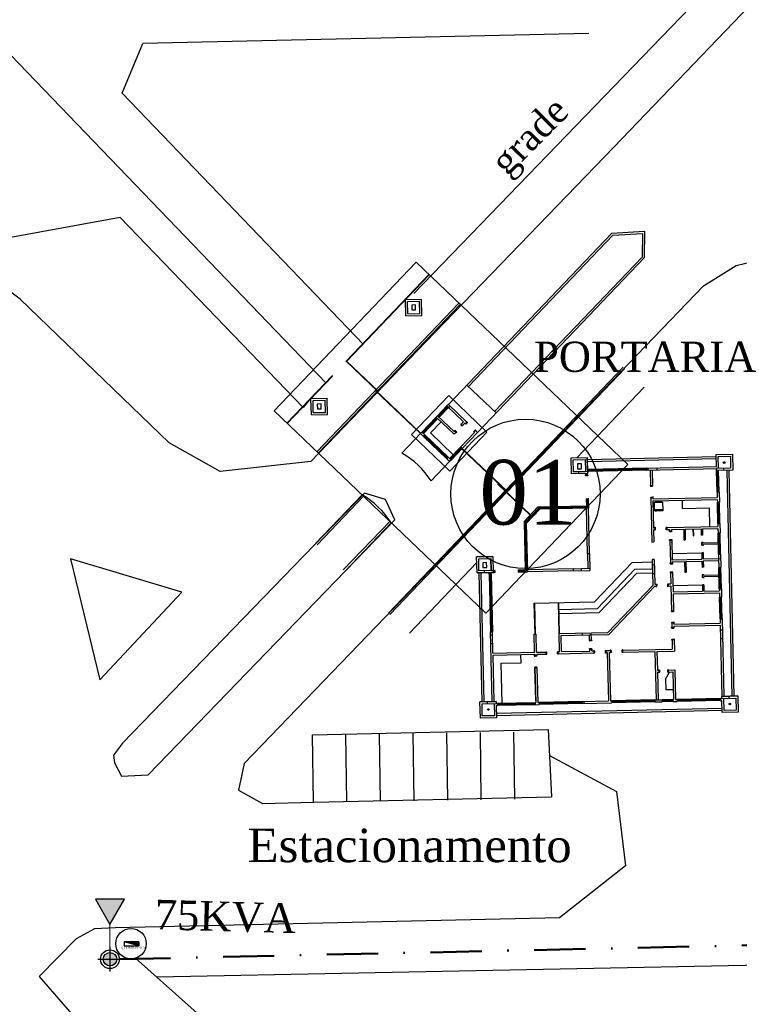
# Model space of a CAD drawing. Header units: millimetres. Extents: x 593 to 1794, y -180 to 570.
# Tile 4 of 71: x 833 to 886, y 11 to 84. Entities that reach past the tile are written whole.
import ezdxf

# ---------------------------------------------------------------- set-up
doc = ezdxf.new("R2010")
doc.units = ezdxf.units.MM
doc.header["$MEASUREMENT"] = 0
doc.linetypes.add('DASHDOT', pattern=[25.4, 12.7, -6.35, 0, -6.35])
doc.layers.get('0').update_dxf_attribs({"color": 5, "lineweight": 20})
for name, color, linetype, lineweight in [('Layout - Marco Polo', 252, 'Continuous', 25), ('Layout 01 - Marco Polo', 152, 'Continuous', 25), ('Layout-02 - Marco Polo', 243, 'Continuous', 50), ('Linha de Chamada - Marco Polo', 1, 'Continuous', 25), ('Textos - Marco Polo', 143, 'Continuous', 25)]:
    doc.layers.add(name, color=color, linetype=linetype, lineweight=lineweight)
doc.styles.add('Dutch801RmBT', font='dutch.ttf')
doc.styles.add('TimesNewRoman', font='times.ttf')

msp = doc.modelspace()

# ---------------------------------------------------------------- hatches: boundary and pattern name
at = {"layer": 'Layout 01 - Marco Polo', "linetype": 'Continuous'}
for points in [[(839.591, 16.728), (840.672, 18.599), (838.511, 18.599), (838.511, 18.599), (839.591, 16.728)], [(840.091, 14.137), (840.089, 14.181), (840.084, 14.224), (840.074, 14.266), (840.061, 14.308), (840.044, 14.348), (840.024, 14.387), (840.001, 14.424), (839.974, 14.458), (839.945, 14.491), (839.913, 14.52), (839.878, 14.547), (839.841, 14.57), (839.803, 14.59), (839.762, 14.607), (839.721, 14.62), (839.678, 14.629), (839.635, 14.635), (839.591, 14.637), (839.548, 14.635), (839.505, 14.629), (839.462, 14.62), (839.42, 14.607), (839.38, 14.59), (839.341, 14.57), (839.305, 14.547), (839.27, 14.52), (839.238, 14.491), (839.208, 14.458), (839.182, 14.424), (839.158, 14.387), (839.138, 14.348), (839.121, 14.308), (839.108, 14.266), (839.099, 14.224), (839.093, 14.181), (839.091, 14.137), (839.091, 14.137), (839.093, 14.093), (839.099, 14.05), (839.108, 14.008), (839.121, 13.966), (839.138, 13.926), (839.158, 13.887), (839.182, 13.85), (839.208, 13.816), (839.238, 13.783), (839.27, 13.754), (839.305, 13.727), (839.341, 13.704), (839.38, 13.684), (839.42, 13.667), (839.462, 13.654), (839.505, 13.645), (839.548, 13.639), (839.591, 13.637), (839.635, 13.639), (839.678, 13.645), (839.721, 13.654), (839.762, 13.667), (839.803, 13.684), (839.841, 13.704), (839.878, 13.727), (839.913, 13.754), (839.945, 13.783), (839.974, 13.816), (840.001, 13.85), (840.024, 13.887), (840.044, 13.926), (840.061, 13.966), (840.074, 14.008), (840.084, 14.05), (840.089, 14.093), (840.091, 14.137)]]:
    msp.add_hatch(color=256, dxfattribs=at).paths.add_polyline_path(points)

# ---------------------------------------------------------------- linework, layer by layer
msp.add_line((839.591, 14.137), (839.591, 16.728))
at = {"layer": 'Layout - Marco Polo'}
for p, q in [((897.229, 99.928), (862.193, 63.662)), ((877.077, 74.57), (900.782, 99.226)), ((875.221, 83.007), (842.025, 82.282)), ((855.646, 57.032), (831.591, 82.054)), ((840.491, 78.568), (842.025, 82.282)), ((858.458, 59.879), (840.491, 78.568)), ((863.096, 60.066), (877.077, 74.57)), ((840.359, 69.326), (783.468, 59.064)), ((853.958, 55.181), (840.359, 69.326)), ((876.933, 68.15), (864.769, 55.412)), ((876.933, 68.15), (879.37, 68.307)), ((877.001, 68.004), (879.217, 68.147)), ((879.217, 68.147), (879.183, 66.38)), ((879.37, 68.307), (879.332, 66.318)), ((866.259, 56.755), (877.001, 68.004)), ((862.368, 66.001), (851.801, 54.936)), ((878.134, 50.946), (862.368, 66.001)), ((879.332, 66.318), (866.939, 53.34)), ((879.183, 66.38), (868.211, 54.89)), ((832.901, 63.244), (830.641, 64.924)), ((863.324, 65.088), (857.159, 58.631)), ((863.346, 65.067), (857.18, 58.61)), ((843.987, 52.559), (832.901, 63.244)), ((861.579, 63.216), (862.779, 63.244)), ((861.607, 62.017), (861.579, 63.216)), ((861.732, 63.07), (862.632, 63.091)), ((861.753, 62.17), (861.732, 63.07)), ((862.653, 62.191), (862.632, 63.091)), ((862.806, 62.044), (862.779, 63.244)), ((865.55, 62.963), (854.983, 51.897)), ((865.658, 62.859), (855.092, 51.794)), ((862.328, 62.819), (862.045, 62.812)), ((862.045, 62.812), (862.054, 62.451)), ((862.054, 62.451), (862.336, 62.457)), ((862.336, 62.457), (862.328, 62.819)), ((861.607, 62.017), (862.806, 62.044)), ((861.753, 62.17), (862.653, 62.191)), ((863.096, 60.066), (854.549, 51.169)), ((857.138, 58.609), (857.159, 58.631)), ((859.492, 56.402), (857.159, 58.631)), ((859.513, 56.424), (857.201, 58.632)), ((877.79, 58.188), (869.054, 49.039)), ((877.898, 58.084), (869.162, 48.935)), ((856.123, 57.546), (852.758, 54.022)), ((856.144, 57.525), (852.78, 54.002)), ((856.123, 57.546), (856.143, 57.568)), ((856.144, 57.525), (856.123, 57.546)), ((859.334, 56.454), (859.355, 56.475)), ((862.697, 53.242), (859.334, 56.454)), ((862.718, 53.264), (859.355, 56.475)), ((859.492, 56.402), (859.513, 56.424)), ((868.32, 54.786), (866.15, 56.858)), ((879.345, 56.703), (874.332, 51.453)), ((854.597, 55.969), (853.958, 55.181)), ((854.547, 55.852), (855.746, 55.88)), ((854.574, 54.653), (854.547, 55.852)), ((854.7, 55.706), (855.6, 55.726)), ((854.721, 54.806), (854.7, 55.706)), ((855.621, 54.827), (855.6, 55.726)), ((855.774, 54.68), (855.746, 55.88)), ((862.034, 53.184), (864.796, 56.077)), ((867.646, 53.356), (864.796, 56.077)), ((855.303, 55.451), (855.02, 55.445)), ((855.02, 55.445), (855.029, 55.083)), ((855.029, 55.083), (855.311, 55.09)), ((855.311, 55.09), (855.303, 55.451)), ((864.665, 55.303), (863.975, 54.58)), ((864.709, 55.262), (864.018, 54.539)), ((864.731, 55.241), (864.04, 54.518)), ((864.774, 55.2), (864.083, 54.477)), ((864.769, 55.412), (864.665, 55.303)), ((865.895, 54.129), (864.665, 55.303)), ((866.143, 54.1), (864.769, 55.412)), ((864.878, 55.308), (864.774, 55.2)), ((867.567, 39.881), (851.801, 54.936)), ((854.574, 54.653), (855.774, 54.68)), ((854.721, 54.806), (855.621, 54.827)), ((862.801, 53.351), (863.871, 54.472)), ((862.844, 53.309), (863.915, 54.43)), ((862.866, 53.289), (863.936, 54.41)), ((862.909, 53.247), (863.98, 54.368)), ((863.975, 54.58), (863.871, 54.472)), ((865.209, 53.194), (863.871, 54.472)), ((865.204, 53.406), (863.975, 54.58)), ((863.431, 53.302), (864.226, 54.133)), ((865.273, 53.478), (865.294, 53.5)), ((865.724, 53.947), (865.689, 53.911)), ((865.797, 53.807), (865.689, 53.911)), ((865.797, 53.807), (865.689, 53.911)), ((865.73, 53.976), (865.695, 53.94)), ((865.695, 53.94), (865.706, 53.929)), ((865.895, 54.129), (865.722, 53.949)), ((865.831, 53.845), (865.722, 53.949)), ((865.73, 53.976), (865.741, 53.965)), ((865.832, 53.843), (865.797, 53.807)), ((865.825, 53.815), (865.814, 53.825)), ((865.86, 53.851), (865.825, 53.815)), ((866.003, 54.026), (865.831, 53.845)), ((865.86, 53.851), (865.849, 53.862)), ((866.04, 53.991), (866.003, 54.026)), ((866.011, 53.997), (866.022, 54.008)), ((866.011, 53.997), (866.047, 53.963)), ((866.143, 54.1), (866.04, 53.991)), ((866.04, 53.991), (866.076, 53.957)), ((866.047, 53.963), (866.058, 53.974)), ((866.179, 54.065), (866.076, 53.957)), ((866.135, 54.128), (866.125, 54.117)), ((866.135, 54.128), (866.172, 54.093)), ((866.143, 54.1), (866.179, 54.065)), ((866.172, 54.093), (866.161, 54.082)), ((866.759, 53.513), (866.655, 53.405)), ((866.759, 53.513), (866.795, 53.479)), ((866.787, 53.507), (866.777, 53.496)), ((866.787, 53.507), (866.823, 53.473)), ((862.697, 53.242), (861.316, 51.796)), ((864.883, 50.463), (862.034, 53.184)), ((862.801, 53.351), (862.697, 53.242)), ((862.914, 53.035), (862.697, 53.242)), ((863.018, 53.144), (862.801, 53.351)), ((862.914, 53.035), (863.018, 53.144)), ((864.65, 51.378), (862.914, 53.035)), ((864.691, 51.421), (862.956, 53.078)), ((864.712, 51.443), (862.976, 53.1)), ((864.753, 51.486), (863.018, 53.144)), ((865.138, 51.672), (863.431, 53.302)), ((867.646, 53.356), (864.883, 50.463)), ((865.239, 53.442), (865.204, 53.406)), ((865.347, 53.339), (865.209, 53.194)), ((865.245, 53.471), (865.211, 53.435)), ((865.211, 53.435), (865.222, 53.424)), ((865.273, 53.478), (865.239, 53.442)), ((865.347, 53.339), (865.239, 53.442)), ((865.245, 53.471), (865.256, 53.46)), ((865.382, 53.375), (865.273, 53.478)), ((865.341, 53.31), (865.33, 53.32)), ((865.375, 53.346), (865.341, 53.31)), ((865.382, 53.375), (865.347, 53.338)), ((865.375, 53.346), (865.364, 53.356)), ((866.727, 53.335), (865.691, 52.25)), ((866.939, 53.34), (865.799, 52.147)), ((866.633, 53.426), (866.655, 53.405)), ((866.655, 53.405), (866.691, 53.37)), ((866.663, 53.377), (866.673, 53.388)), ((866.663, 53.377), (866.699, 53.342)), ((866.794, 53.478), (866.69, 53.37)), ((866.727, 53.335), (866.69, 53.37)), ((866.699, 53.342), (866.709, 53.353)), ((866.939, 53.34), (866.794, 53.478)), ((866.823, 53.473), (866.813, 53.462)), ((847.796, 50.434), (843.987, 52.559)), ((863.782, 52.206), (863.886, 52.315)), ((865.691, 52.25), (864.862, 51.382)), ((865.734, 52.209), (864.905, 51.341)), ((865.756, 52.188), (864.927, 51.32)), ((865.799, 52.147), (864.97, 51.279)), ((865.799, 52.147), (865.691, 52.25)), ((869.141, 48.914), (865.778, 52.125)), ((869.162, 48.935), (865.799, 52.147)), ((864.65, 51.378), (864.753, 51.486)), ((864.867, 51.17), (864.65, 51.378)), ((864.97, 51.279), (864.753, 51.486)), ((873.908, 51.443), (875.107, 51.471)), ((873.935, 50.244), (873.908, 51.443)), ((874.061, 51.297), (874.961, 51.318)), ((874.082, 50.397), (874.061, 51.297)), ((874.961, 51.318), (874.982, 50.418)), ((875.107, 51.471), (875.135, 50.271)), ((875.128, 50.571), (875.107, 51.471)), ((875.111, 51.321), (884.708, 51.542)), ((875.114, 51.171), (884.712, 51.392)), ((884.705, 51.692), (885.905, 51.72)), ((884.726, 50.793), (884.705, 51.692)), ((884.858, 51.546), (885.758, 51.567)), ((884.879, 50.646), (884.858, 51.546)), ((885.758, 51.567), (885.779, 50.667)), ((885.905, 51.72), (885.932, 50.52)), ((854.549, 51.169), (847.796, 50.434)), ((864.867, 51.17), (863.486, 49.724)), ((864.97, 51.279), (864.867, 51.17)), ((878.134, 50.946), (867.567, 39.881)), ((874.667, 50.998), (874.384, 50.992)), ((874.384, 50.992), (874.392, 50.63)), ((874.392, 50.63), (874.675, 50.637)), ((874.675, 50.637), (874.667, 50.998)), ((875.128, 50.571), (875.228, 50.574)), ((879.527, 50.673), (875.228, 50.574)), ((875.228, 50.574), (875.232, 50.424)), ((879.528, 50.613), (875.229, 50.514)), ((879.529, 50.583), (875.23, 50.484)), ((879.527, 50.673), (881.542, 50.719)), ((879.527, 50.673), (879.53, 50.523)), ((879.53, 50.523), (881.514, 50.569)), ((879.627, 50.675), (879.63, 50.525)), ((880.277, 50.69), (880.28, 50.54)), ((881.514, 50.569), (883.763, 50.62)), ((881.542, 50.719), (883.727, 50.77)), ((883.727, 50.77), (884.726, 50.793)), ((883.763, 50.62), (884.729, 50.643)), ((885.779, 50.667), (884.729, 50.643)), ((884.732, 50.493), (884.729, 50.643)), ((885.282, 50.505), (885.279, 50.655)), ((875.135, 50.271), (873.935, 50.244)), ((875.132, 50.421), (874.082, 50.397)), ((874.082, 50.397), (874.982, 50.418)), ((874.485, 50.256), (874.482, 50.406)), ((874.985, 50.268), (874.987, 50.168)), ((875.137, 50.171), (874.987, 50.168)), ((874.988, 50.138), (874.987, 50.168)), ((874.988, 50.138), (875.138, 50.141)), ((875.132, 50.421), (875.232, 50.424)), ((875.132, 50.421), (875.135, 50.271)), ((875.138, 50.141), (875.135, 50.271)), ((875.138, 50.141), (875.139, 50.111)), ((879.53, 50.523), (875.232, 50.424)), ((879.78, 50.529), (879.807, 49.379)), ((879.93, 50.532), (879.957, 49.382)), ((885.932, 50.52), (884.732, 50.493)), ((884.769, 48.893), (884.732, 50.493)), ((884.829, 48.894), (884.792, 50.494)), ((884.859, 48.895), (884.822, 50.495)), ((884.919, 48.897), (884.882, 50.496)), ((885.482, 50.51), (885.87, 33.714)), ((885.632, 50.513), (886.02, 33.718)), ((868.442, 49.482), (868.463, 49.504)), ((870.858, 47.175), (868.442, 49.482)), ((870.879, 47.196), (868.463, 49.504)), ((879.791, 49.403), (879.806, 49.404)), ((879.791, 49.403), (879.792, 49.353)), ((879.792, 49.353), (879.807, 49.354)), ((879.807, 49.379), (879.957, 49.382)), ((879.807, 49.379), (879.808, 49.329)), ((879.808, 49.329), (879.958, 49.332)), ((879.971, 49.408), (879.956, 49.407)), ((879.957, 49.382), (879.958, 49.332)), ((879.972, 49.358), (879.957, 49.357)), ((879.971, 49.408), (879.972, 49.358)), ((858.346, 48.686), (854.893, 45.07)), ((858.479, 48.608), (855.002, 44.966)), ((868.983, 48.965), (860.317, 39.89)), ((869.092, 48.862), (860.426, 39.787)), ((869.141, 48.914), (869.162, 48.935)), ((875.028, 48.398), (875.178, 48.402)), ((875.028, 48.398), (875.029, 48.368)), ((875.179, 48.372), (875.029, 48.368)), ((875.029, 48.368), (875.04, 47.869)), ((875.089, 48.37), (875.102, 47.81)), ((875.119, 48.37), (875.132, 47.781)), ((875.177, 48.432), (875.178, 48.402)), ((875.178, 48.402), (875.179, 48.372)), ((875.179, 48.372), (875.194, 47.722)), ((879.812, 48.504), (879.813, 48.454)), ((879.812, 48.504), (879.827, 48.504)), ((879.813, 48.454), (879.828, 48.454)), ((879.826, 48.529), (879.976, 48.533)), ((879.826, 48.529), (879.828, 48.479)), ((879.828, 48.479), (879.978, 48.483)), ((879.828, 48.479), (879.904, 45.18)), ((879.976, 48.562), (879.976, 48.533)), ((879.976, 48.533), (879.978, 48.483)), ((879.992, 48.508), (879.977, 48.508)), ((879.978, 48.483), (879.98, 48.383)), ((879.993, 48.458), (879.978, 48.458)), ((879.98, 48.383), (884.779, 48.493)), ((879.992, 48.508), (879.993, 48.458)), ((884.919, 48.897), (884.769, 48.893)), ((884.769, 48.893), (884.779, 48.493)), ((884.919, 48.897), (884.937, 48.147)), ((870.416, 46.712), (871.441, 47.786)), ((870.477, 46.653), (871.503, 47.727)), ((871.533, 47.698), (870.508, 46.624)), ((871.595, 47.639), (870.569, 46.565)), ((871.441, 47.786), (875.04, 47.869)), ((871.503, 47.727), (875.102, 47.81)), ((871.533, 47.698), (875.132, 47.781)), ((871.595, 47.639), (875.194, 47.722)), ((875.122, 44.319), (875.044, 47.719)), ((875.272, 44.323), (875.194, 47.722)), ((879.983, 48.233), (884.782, 48.343)), ((879.983, 48.233), (880.029, 46.233)), ((880.107, 48.139), (880.707, 48.153)), ((880.121, 47.569), (880.107, 48.139)), ((880.127, 48.14), (880.176, 48.191)), ((880.176, 48.191), (880.636, 48.202)), ((880.687, 48.153), (880.636, 48.202)), ((880.707, 48.153), (880.72, 47.583)), ((882.197, 47.683), (882.183, 48.283)), ((882.197, 47.683), (884.196, 47.73)), ((884.228, 46.33), (884.196, 47.73)), ((884.782, 48.343), (884.787, 48.143)), ((884.787, 48.143), (884.937, 48.147)), ((884.824, 46.544), (884.787, 48.143)), ((884.884, 46.545), (884.847, 48.145)), ((884.914, 46.546), (884.877, 48.145)), ((884.974, 46.547), (884.937, 48.147)), ((880.72, 47.583), (880.121, 47.569)), ((880.721, 47.553), (880.121, 47.539)), ((880.122, 47.489), (880.121, 47.539)), ((880.722, 47.503), (880.122, 47.489)), ((880.701, 47.573), (880.141, 47.56)), ((880.141, 47.54), (880.141, 47.57)), ((880.701, 47.563), (880.141, 47.55)), ((880.164, 47.47), (880.164, 47.49)), ((880.264, 47.473), (880.164, 47.47)), ((880.264, 47.473), (880.264, 47.493)), ((880.7, 47.583), (880.701, 47.553)), ((880.721, 47.553), (880.722, 47.503)), ((866.615, 46.394), (849.588, 28.707)), ((860.432, 46.743), (856.954, 43.102)), ((860.516, 46.614), (857.063, 42.998)), ((870.416, 46.712), (870.499, 43.113)), ((870.477, 46.653), (870.56, 43.054)), ((870.508, 46.624), (870.591, 43.025)), ((870.569, 46.565), (870.652, 42.966)), ((880.029, 46.233), (880.129, 46.235)), ((880.154, 46.251), (880.104, 46.25)), ((880.104, 46.25), (880.104, 46.235)), ((880.179, 46.237), (880.129, 46.235)), ((880.129, 46.235), (880.133, 46.085)), ((880.154, 46.251), (880.154, 46.236)), ((880.183, 46.087), (880.179, 46.237)), ((880.209, 46.237), (880.179, 46.237)), ((881.029, 46.256), (880.979, 46.255)), ((880.983, 46.105), (880.979, 46.255)), ((881.054, 46.272), (881.004, 46.271)), ((881.004, 46.271), (881.004, 46.256)), ((881.029, 46.256), (884.828, 46.344)), ((881.029, 46.256), (881.033, 46.106)), ((881.054, 46.272), (881.054, 46.257)), ((882.382, 46.137), (883.582, 46.165)), ((883.582, 46.165), (883.593, 45.695)), ((883.682, 46.167), (884.832, 46.194)), ((883.682, 46.167), (883.693, 45.697)), ((884.824, 46.544), (884.974, 46.547)), ((884.824, 46.544), (884.828, 46.344)), ((884.832, 46.194), (884.839, 45.869)), ((884.974, 46.547), (884.989, 45.872)), ((880.033, 46.083), (880.133, 46.085)), ((880.033, 46.083), (880.054, 45.183)), ((880.108, 46.07), (880.108, 46.085)), ((880.158, 46.071), (880.108, 46.07)), ((880.183, 46.087), (880.133, 46.085)), ((880.158, 46.071), (880.158, 46.086)), ((881.033, 46.106), (880.983, 46.105)), ((881.008, 46.091), (881.008, 46.106)), ((881.058, 46.092), (881.008, 46.091)), ((881.033, 46.106), (881.233, 46.111)), ((881.058, 46.092), (881.058, 46.107)), ((881.219, 46.035), (881.234, 46.036)), ((881.22, 45.986), (881.219, 46.035)), ((881.22, 45.986), (881.235, 45.986)), ((881.233, 46.111), (881.235, 46.011)), ((881.235, 46.011), (881.385, 46.014)), ((881.236, 45.961), (881.235, 46.011)), ((881.236, 45.961), (881.386, 45.964)), ((881.383, 46.114), (882.282, 46.135)), ((881.383, 46.114), (881.385, 46.014)), ((881.399, 46.04), (881.384, 46.039)), ((881.386, 45.964), (881.385, 46.014)), ((881.4, 45.99), (881.385, 45.989)), ((881.386, 45.964), (881.387, 45.934)), ((881.4, 45.99), (881.399, 46.04)), ((882.282, 46.135), (882.301, 45.335)), ((882.382, 46.137), (882.401, 45.338)), ((882.967, 46.151), (882.979, 45.651)), ((882.979, 45.651), (883.009, 45.652)), ((882.997, 46.152), (883.009, 45.652)), ((883.693, 45.697), (883.593, 45.695)), ((884.839, 45.869), (884.989, 45.872)), ((884.876, 44.269), (884.839, 45.869)), ((884.936, 44.271), (884.899, 45.87)), ((884.966, 44.271), (884.929, 45.871)), ((885.026, 44.273), (884.989, 45.872)), ((879.904, 45.18), (880.054, 45.183)), ((881.237, 45.286), (881.235, 45.336)), ((881.235, 45.336), (881.25, 45.336)), ((881.237, 45.286), (881.252, 45.286)), ((881.25, 45.361), (881.4, 45.364)), ((881.25, 45.361), (881.4, 45.364)), ((881.251, 45.311), (881.25, 45.361)), ((881.251, 45.311), (881.401, 45.314)), ((881.251, 45.311), (881.29, 43.611)), ((881.251, 45.311), (881.252, 45.261)), ((881.251, 45.311), (881.252, 45.261)), ((881.401, 45.314), (881.4, 45.364)), ((881.415, 45.34), (881.4, 45.339)), ((881.401, 45.314), (881.434, 43.865)), ((881.401, 45.314), (881.402, 45.265)), ((881.401, 45.314), (881.402, 45.265)), ((881.417, 45.29), (881.402, 45.289)), ((881.406, 45.115), (881.405, 45.145)), ((881.417, 45.29), (881.415, 45.34)), ((882.301, 45.335), (882.401, 45.338)), ((883.705, 45.148), (883.605, 45.145)), ((883.605, 45.145), (883.61, 44.935)), ((883.71, 44.938), (883.61, 44.935)), ((883.705, 45.148), (883.705, 45.185)), ((883.705, 45.148), (883.707, 45.093)), ((884.856, 45.119), (883.707, 45.093)), ((884.859, 45.019), (883.709, 44.993)), ((883.709, 44.993), (883.71, 44.938)), ((883.71, 44.938), (883.711, 44.9)), ((868.075, 44.107), (866.876, 44.079)), ((866.876, 44.079), (868.075, 44.107)), ((866.903, 42.88), (866.876, 44.079)), ((868.075, 44.107), (868.103, 42.907)), ((875.122, 44.319), (875.272, 44.323)), ((875.122, 44.319), (875.148, 43.22)), ((875.272, 44.323), (875.301, 43.073)), ((881.424, 44.335), (883.623, 44.385)), ((883.723, 44.388), (883.623, 44.385)), ((883.623, 44.385), (883.634, 43.916)), ((883.723, 44.388), (883.734, 43.918)), ((884.876, 44.269), (885.026, 44.273)), ((884.876, 44.269), (884.884, 43.944)), ((885.026, 44.273), (885.048, 43.298)), ((844.947, 41.46), (836.65, 43.94)), ((836.65, 43.94), (838.831, 34.925)), ((866.885, 43.655), (861.872, 38.405)), ((867.029, 43.933), (867.929, 43.954)), ((867.05, 43.033), (867.029, 43.933)), ((867.613, 43.649), (867.331, 43.642)), ((867.331, 43.642), (867.339, 43.281)), ((867.339, 43.281), (867.622, 43.287)), ((867.622, 43.287), (867.613, 43.649)), ((867.95, 43.054), (867.929, 43.954)), ((867.929, 43.954), (867.95, 43.054)), ((874.048, 43.194), (875.298, 43.223)), ((878.438, 43.661), (875.64, 40.73)), ((878.438, 43.661), (879.938, 43.695)), ((880.084, 43.884), (879.934, 43.88)), ((879.934, 43.88), (879.978, 41.943)), ((879.943, 43.48), (880.093, 43.483)), ((879.943, 43.48), (879.958, 42.83)), ((880.084, 43.884), (880.126, 42.034)), ((881.276, 43.586), (881.275, 43.636)), ((881.275, 43.636), (881.29, 43.636)), ((881.276, 43.586), (881.291, 43.586)), ((881.29, 43.611), (881.44, 43.615)), ((881.291, 43.561), (881.29, 43.611)), ((881.291, 43.561), (881.441, 43.565)), ((881.434, 43.865), (883.634, 43.916)), ((881.438, 43.715), (882.338, 43.736)), ((881.438, 43.715), (881.44, 43.615)), ((881.455, 43.64), (881.44, 43.64)), ((881.441, 43.565), (881.44, 43.615)), ((881.456, 43.59), (881.441, 43.59)), ((881.441, 43.565), (881.442, 43.535)), ((881.456, 43.59), (881.455, 43.64)), ((882.338, 43.736), (882.356, 42.936)), ((882.438, 43.738), (883.637, 43.766)), ((882.438, 43.738), (882.456, 42.938)), ((883.637, 43.766), (883.648, 43.296)), ((883.748, 43.298), (883.648, 43.296)), ((883.734, 43.918), (885.033, 43.948)), ((883.737, 43.768), (884.887, 43.794)), ((883.737, 43.768), (883.748, 43.298)), ((884.884, 43.944), (884.898, 43.295)), ((884.898, 43.295), (885.048, 43.298)), ((884.935, 41.695), (884.898, 43.295)), ((884.995, 41.696), (884.958, 43.296)), ((885.025, 41.697), (884.988, 43.297)), ((885.085, 41.698), (885.048, 43.298)), ((868.103, 42.907), (866.903, 42.88)), ((866.903, 42.88), (868.103, 42.907)), ((867.95, 43.054), (867.05, 43.033)), ((867.275, 33.286), (867.053, 42.883)), ((867.425, 33.289), (867.203, 42.887)), ((867.453, 42.892), (867.45, 43.042)), ((867.805, 42.8), (867.803, 42.9)), ((867.805, 42.8), (867.955, 42.804)), ((867.805, 42.8), (867.904, 38.502)), ((867.865, 42.802), (867.964, 38.503)), ((867.895, 42.802), (867.994, 38.504)), ((867.95, 43.054), (868.199, 43.06)), ((867.953, 42.904), (868.203, 42.91)), ((867.955, 42.804), (867.953, 42.904)), ((867.955, 42.804), (868.054, 38.505)), ((868.229, 43.06), (868.199, 43.06)), ((868.199, 43.06), (868.203, 42.91)), ((868.233, 42.91), (868.203, 42.91)), ((868.229, 43.06), (868.233, 42.91)), ((868.263, 42.911), (868.233, 42.91)), ((869.972, 42.95), (869.942, 42.95)), ((869.969, 43.1), (869.999, 43.101)), ((869.969, 43.1), (869.972, 42.95)), ((869.972, 42.95), (870.002, 42.951)), ((869.999, 43.101), (870.499, 43.113)), ((869.999, 43.101), (870.002, 42.951)), ((870, 43.041), (870.56, 43.054)), ((870.001, 43.011), (870.591, 43.025)), ((870.002, 42.951), (870.652, 42.966)), ((874.048, 43.194), (870.649, 43.116)), ((874.051, 43.044), (870.652, 42.966)), ((874.048, 43.194), (874.051, 43.044)), ((874.051, 43.044), (875.301, 43.073)), ((874.648, 43.208), (874.651, 43.058)), ((878.657, 43.165), (875.859, 40.235)), ((878.788, 42.868), (875.99, 39.938)), ((878.657, 43.165), (879.949, 43.195)), ((878.788, 42.868), (879.956, 42.895)), ((879.958, 42.83), (880.108, 42.833)), ((881.291, 42.936), (881.306, 42.937)), ((881.292, 42.886), (881.291, 42.936)), ((881.292, 42.886), (881.307, 42.887)), ((881.305, 42.962), (881.455, 42.965)), ((881.305, 42.962), (881.455, 42.965)), ((881.306, 42.912), (881.305, 42.962)), ((881.306, 42.912), (881.456, 42.915)), ((881.306, 42.912), (881.326, 42.062)), ((881.456, 42.915), (881.455, 42.965)), ((881.471, 42.94), (881.456, 42.94)), ((881.456, 42.915), (881.49, 41.466)), ((881.472, 42.89), (881.457, 42.89)), ((881.472, 42.89), (881.471, 42.94)), ((882.356, 42.936), (882.456, 42.938)), ((883.761, 42.748), (883.661, 42.746)), ((883.661, 42.746), (883.666, 42.536)), ((883.766, 42.538), (883.666, 42.536)), ((883.761, 42.748), (883.76, 42.786)), ((883.761, 42.748), (883.762, 42.693)), ((884.912, 42.72), (883.762, 42.693)), ((884.914, 42.62), (883.764, 42.593)), ((883.764, 42.593), (883.766, 42.538)), ((883.766, 42.538), (883.767, 42.501)), ((879.978, 41.943), (876.646, 38.453)), ((880.13, 41.884), (876.711, 38.305)), ((880.126, 42.034), (880.226, 42.037)), ((880.13, 41.884), (880.23, 41.887)), ((880.201, 42.051), (880.251, 42.052)), ((880.201, 42.051), (880.201, 42.036)), ((880.205, 41.871), (880.205, 41.886)), ((880.205, 41.871), (880.255, 41.872)), ((880.226, 42.037), (880.276, 42.038)), ((880.226, 42.037), (880.23, 41.887)), ((880.23, 41.887), (880.28, 41.888)), ((880.251, 42.052), (880.251, 42.037)), ((880.255, 41.872), (880.255, 41.887)), ((880.276, 42.038), (880.28, 41.888)), ((881.05, 41.905), (881.079, 41.906)), ((881.076, 42.056), (881.126, 42.057)), ((881.076, 42.056), (881.079, 41.906)), ((881.079, 41.906), (881.129, 41.907)), ((881.101, 42.072), (881.151, 42.073)), ((881.101, 42.072), (881.101, 42.057)), ((881.105, 41.892), (881.104, 41.907)), ((881.105, 41.892), (881.155, 41.893)), ((881.126, 42.057), (881.326, 42.062)), ((881.126, 42.057), (881.129, 41.907)), ((881.129, 41.907), (881.329, 41.912)), ((881.151, 42.073), (881.151, 42.058)), ((881.155, 41.893), (881.154, 41.908)), ((881.329, 41.912), (881.372, 40.062)), ((881.479, 41.935), (883.678, 41.986)), ((883.778, 41.988), (883.678, 41.986)), ((883.678, 41.986), (883.689, 41.516)), ((883.778, 41.988), (883.789, 41.519)), ((838.831, 34.925), (844.947, 41.46)), ((881.49, 41.466), (883.689, 41.516)), ((881.493, 41.316), (884.942, 41.395)), ((881.493, 41.316), (881.522, 40.066)), ((883.789, 41.519), (884.939, 41.545)), ((884.935, 41.695), (885.085, 41.698)), ((884.935, 41.695), (884.939, 41.545)), ((884.942, 41.395), (884.95, 41.07)), ((884.95, 41.07), (885.1, 41.074)), ((884.987, 39.471), (884.95, 41.07)), ((885.047, 39.472), (885.01, 41.072)), ((885.077, 39.473), (885.04, 41.072)), ((885.085, 41.698), (885.1, 41.074)), ((885.137, 39.474), (885.1, 41.074)), ((871.166, 40.627), (875.64, 40.73)), ((871.219, 38.328), (871.166, 40.627)), ((871.249, 38.329), (871.196, 40.621)), ((873.009, 38.369), (872.956, 40.662)), ((873.039, 38.37), (872.986, 40.663)), ((872.967, 40.169), (875.859, 40.235)), ((872.974, 39.869), (875.99, 39.938)), ((881.357, 40.087), (881.372, 40.087)), ((881.357, 40.087), (881.358, 40.037)), ((881.358, 40.037), (881.373, 40.037)), ((881.372, 40.062), (881.522, 40.066)), ((881.372, 40.062), (881.373, 40.012)), ((881.373, 40.012), (881.523, 40.016)), ((881.536, 40.091), (881.521, 40.091)), ((881.522, 40.066), (881.523, 40.016)), ((881.538, 40.041), (881.523, 40.041)), ((881.536, 40.091), (881.538, 40.041)), ((881.377, 39.187), (881.392, 39.188)), ((881.377, 39.187), (881.378, 39.137)), ((881.378, 39.137), (881.393, 39.138)), ((881.385, 38.837), (881.4, 38.838)), ((881.386, 38.787), (881.385, 38.837)), ((881.392, 39.213), (881.542, 39.216)), ((881.392, 39.213), (881.393, 39.163)), ((881.393, 39.163), (881.543, 39.166)), ((881.393, 39.163), (881.401, 38.813)), ((881.541, 39.246), (881.542, 39.216)), ((881.542, 39.216), (881.543, 39.166)), ((881.557, 39.191), (881.542, 39.191)), ((881.543, 39.166), (881.545, 39.066)), ((881.558, 39.141), (881.543, 39.141)), ((881.545, 39.066), (884.994, 39.146)), ((881.549, 38.916), (884.998, 38.996)), ((881.549, 38.916), (881.551, 38.816)), ((881.565, 38.842), (881.55, 38.841)), ((881.557, 39.191), (881.558, 39.141)), ((881.566, 38.792), (881.565, 38.842)), ((884.987, 39.471), (885.137, 39.474)), ((884.987, 39.471), (884.994, 39.146)), ((884.998, 38.996), (885.12, 33.697)), ((885.137, 39.474), (885.27, 33.701)), ((867.904, 38.502), (868.054, 38.505)), ((868.024, 33.303), (867.904, 38.502)), ((868.06, 38.255), (867.91, 38.252)), ((868.091, 36.905), (868.054, 38.505)), ((871.159, 38.327), (871.309, 38.33)), ((871.191, 36.977), (871.159, 38.327)), ((871.34, 36.98), (871.309, 38.33)), ((873.009, 38.369), (876.646, 38.453)), ((873.04, 37.02), (873.009, 38.369)), ((873.162, 38.223), (875.262, 38.271)), ((873.19, 37.023), (873.162, 38.223)), ((874.762, 38.26), (874.758, 38.41)), ((875.262, 38.271), (876.711, 38.305)), ((875.271, 37.871), (875.262, 38.271)), ((875.421, 37.875), (875.408, 38.424)), ((881.386, 38.787), (881.401, 38.788)), ((881.401, 38.813), (881.551, 38.816)), ((881.402, 38.763), (881.401, 38.813)), ((881.402, 38.763), (881.552, 38.766)), ((881.552, 38.766), (881.551, 38.816)), ((881.566, 38.792), (881.551, 38.791)), ((881.553, 38.736), (881.552, 38.766)), ((885.006, 38.646), (885.156, 38.649)), ((868.075, 37.605), (867.925, 37.602)), ((875.255, 37.896), (875.27, 37.896)), ((875.255, 37.896), (875.257, 37.846)), ((875.257, 37.846), (875.272, 37.846)), ((875.271, 37.871), (875.421, 37.875)), ((875.271, 37.871), (875.272, 37.821)), ((875.422, 37.825), (875.272, 37.821)), ((875.422, 37.825), (875.272, 37.821)), ((875.435, 37.9), (875.42, 37.9)), ((875.421, 37.875), (875.422, 37.825)), ((875.437, 37.85), (875.422, 37.85)), ((875.435, 37.9), (875.437, 37.85)), ((881.406, 37.938), (881.421, 37.938)), ((881.407, 37.888), (881.406, 37.938)), ((881.407, 37.888), (881.422, 37.888)), ((881.42, 37.963), (881.57, 37.966)), ((881.422, 37.913), (881.42, 37.963)), ((881.422, 37.913), (881.572, 37.916)), ((881.422, 37.913), (881.438, 37.213)), ((881.572, 37.916), (881.57, 37.966)), ((881.586, 37.942), (881.571, 37.941)), ((881.572, 37.916), (881.591, 37.067)), ((881.587, 37.892), (881.572, 37.891)), ((881.587, 37.892), (881.586, 37.942)), ((885.021, 37.996), (885.171, 37.999)), ((868.091, 36.905), (871.191, 36.977)), ((868.095, 36.755), (871.194, 36.827)), ((868.174, 33.306), (868.095, 36.755)), ((870.177, 36.203), (870.163, 36.803)), ((871.181, 36.752), (871.196, 36.752)), ((871.182, 36.702), (871.181, 36.752)), ((871.182, 36.702), (871.197, 36.702)), ((871.196, 36.727), (871.194, 36.827)), ((871.194, 36.827), (871.196, 36.727)), ((871.196, 36.727), (871.346, 36.73)), ((871.197, 36.677), (871.196, 36.727)), ((871.347, 36.68), (871.197, 36.677)), ((871.198, 36.647), (871.197, 36.677)), ((871.34, 36.98), (872.04, 36.996)), ((871.344, 36.83), (872.044, 36.847)), ((871.344, 36.83), (871.346, 36.73)), ((871.361, 36.756), (871.346, 36.755)), ((871.347, 36.68), (871.346, 36.73)), ((871.362, 36.706), (871.347, 36.705)), ((871.362, 36.706), (871.361, 36.756)), ((872.015, 37.011), (872.065, 37.012)), ((872.015, 37.011), (872.015, 36.996)), ((872.019, 36.831), (872.019, 36.846)), ((872.019, 36.831), (872.069, 36.832)), ((872.04, 36.996), (872.09, 36.998)), ((872.044, 36.847), (872.04, 36.996)), ((872.044, 36.847), (872.094, 36.848)), ((872.065, 37.012), (872.065, 36.997)), ((872.069, 36.832), (872.069, 36.847)), ((872.094, 36.848), (872.09, 36.998)), ((872.86, 37.015), (872.89, 37.016)), ((872.89, 37.016), (872.94, 37.017)), ((872.894, 36.866), (872.89, 37.016)), ((872.894, 36.866), (872.944, 36.867)), ((872.915, 37.032), (872.965, 37.033)), ((872.915, 37.032), (872.915, 37.017)), ((872.919, 36.852), (872.919, 36.867)), ((872.919, 36.852), (872.969, 36.853)), ((872.94, 37.017), (873.04, 37.02)), ((872.944, 36.867), (872.94, 37.017)), ((872.944, 36.867), (875.593, 36.928)), ((872.965, 37.033), (872.965, 37.018)), ((872.969, 36.853), (872.969, 36.868)), ((873.19, 37.023), (875.289, 37.071)), ((875.272, 37.196), (875.273, 37.146)), ((875.272, 37.196), (875.287, 37.196)), ((875.273, 37.146), (875.288, 37.146)), ((875.286, 37.221), (875.285, 37.251)), ((875.436, 37.225), (875.286, 37.221)), ((875.286, 37.221), (875.287, 37.171)), ((875.287, 37.171), (875.437, 37.175)), ((875.289, 37.071), (875.287, 37.171)), ((875.436, 37.225), (875.437, 37.175)), ((875.451, 37.2), (875.437, 37.2)), ((875.439, 37.075), (875.437, 37.175)), ((875.453, 37.15), (875.438, 37.15)), ((875.439, 37.075), (875.589, 37.078)), ((875.451, 37.2), (875.453, 37.15)), ((875.564, 37.098), (875.614, 37.099)), ((875.564, 37.098), (875.564, 37.083)), ((875.568, 36.918), (875.568, 36.933)), ((875.568, 36.918), (875.618, 36.919)), ((875.589, 37.083), (875.639, 37.084)), ((875.589, 37.078), (875.593, 36.928)), ((875.593, 36.933), (875.643, 36.934)), ((875.614, 37.099), (875.614, 37.084)), ((875.618, 36.919), (875.618, 36.934)), ((875.639, 37.084), (875.643, 36.934)), ((876.412, 36.952), (876.442, 36.953)), ((876.439, 37.103), (876.489, 37.104)), ((876.439, 37.103), (876.442, 36.953)), ((876.442, 36.953), (876.492, 36.954)), ((876.464, 37.118), (876.514, 37.12)), ((876.464, 37.118), (876.464, 37.103)), ((876.468, 36.938), (876.467, 36.953)), ((876.468, 36.938), (876.518, 36.94)), ((876.489, 37.099), (876.839, 37.107)), ((876.489, 37.099), (876.493, 36.949)), ((876.493, 36.949), (876.593, 36.951)), ((876.514, 37.12), (876.514, 37.105)), ((876.518, 36.94), (876.517, 36.955)), ((876.593, 36.951), (876.676, 33.352)), ((876.742, 36.955), (876.842, 36.957)), ((876.742, 36.955), (876.825, 33.356)), ((876.864, 37.128), (876.814, 37.127)), ((876.814, 37.127), (876.814, 37.112)), ((876.818, 36.947), (876.817, 36.962)), ((876.868, 36.948), (876.818, 36.947)), ((876.889, 37.113), (876.839, 37.112)), ((876.839, 37.107), (876.842, 36.957)), ((876.892, 36.963), (876.842, 36.962)), ((876.864, 37.128), (876.864, 37.113)), ((876.868, 36.948), (876.867, 36.963)), ((876.889, 37.113), (876.892, 36.963)), ((876.922, 36.964), (876.892, 36.963)), ((877.739, 37.133), (877.689, 37.132)), ((877.689, 37.132), (877.692, 36.982)), ((877.742, 36.983), (877.692, 36.982)), ((877.763, 37.148), (877.713, 37.147)), ((877.713, 37.147), (877.714, 37.132)), ((877.717, 36.967), (877.717, 36.982)), ((877.767, 36.968), (877.717, 36.967)), ((877.739, 37.128), (881.438, 37.213)), ((877.739, 37.128), (877.742, 36.978)), ((877.742, 36.978), (880.142, 37.033)), ((877.763, 37.148), (877.764, 37.133)), ((877.767, 36.968), (877.767, 36.983)), ((880.142, 37.033), (880.225, 33.434)), ((880.292, 37.037), (881.591, 37.067)), ((880.292, 37.037), (880.324, 35.637)), ((868.708, 36.169), (870.177, 36.203)), ((868.778, 33.17), (868.708, 36.169)), ((871.203, 35.802), (871.201, 35.852)), ((871.201, 35.852), (871.216, 35.852)), ((871.203, 35.802), (871.218, 35.802)), ((871.366, 35.881), (871.216, 35.877)), ((871.217, 35.827), (871.216, 35.877)), ((871.217, 35.827), (871.367, 35.831)), ((871.217, 35.827), (871.277, 33.228)), ((871.274, 33.378), (871.217, 35.827)), ((871.367, 35.831), (871.366, 35.881)), ((871.381, 35.856), (871.366, 35.856)), ((871.367, 35.831), (871.427, 33.231)), ((871.383, 35.806), (871.368, 35.806)), ((871.383, 35.806), (871.381, 35.856)), ((880.324, 35.637), (880.424, 35.639)), ((880.327, 35.487), (880.427, 35.489)), ((880.327, 35.487), (880.375, 33.438)), ((880.448, 35.655), (880.398, 35.654)), ((880.398, 35.654), (880.399, 35.639)), ((880.403, 35.474), (880.402, 35.489)), ((880.453, 35.475), (880.403, 35.474)), ((880.474, 35.641), (880.424, 35.639)), ((880.424, 35.639), (880.427, 35.489)), ((880.477, 35.491), (880.427, 35.489)), ((880.448, 35.655), (880.449, 35.64)), ((880.453, 35.475), (880.452, 35.49)), ((880.474, 35.641), (880.477, 35.491)), ((880.477, 35.491), (880.507, 35.491)), ((880.939, 34.968), (881.222, 35.508)), ((881.124, 35.656), (881.074, 35.654)), ((881.074, 35.654), (881.077, 35.504)), ((881.074, 35.654), (881.077, 35.504)), ((881.127, 35.506), (881.077, 35.504)), ((881.148, 35.671), (881.098, 35.67)), ((881.098, 35.67), (881.099, 35.655)), ((881.102, 35.49), (881.102, 35.505)), ((881.152, 35.491), (881.102, 35.49)), ((881.124, 35.656), (881.623, 35.667)), ((881.124, 35.656), (881.127, 35.506)), ((881.127, 35.506), (881.477, 35.514)), ((881.148, 35.671), (881.149, 35.656)), ((881.152, 35.491), (881.152, 35.506)), ((881.477, 35.514), (881.524, 33.464)), ((881.623, 35.667), (881.674, 33.468)), ((880.939, 34.968), (880.958, 34.175)), ((881.508, 34.188), (880.958, 34.175)), ((885.12, 33.697), (886.32, 33.725)), ((886.32, 33.725), (885.12, 33.697)), ((885.673, 33.56), (885.67, 33.71)), ((886.32, 33.725), (886.347, 32.525)), ((868.324, 33.31), (867.125, 33.282)), ((867.125, 33.282), (868.324, 33.31)), ((867.152, 32.082), (867.125, 33.282)), ((867.278, 33.136), (868.328, 33.16)), ((867.299, 32.236), (867.278, 33.136)), ((867.678, 33.145), (867.674, 33.295)), ((868.178, 33.156), (868.199, 32.257)), ((868.324, 33.31), (868.328, 33.16)), ((868.328, 33.16), (868.428, 33.162)), ((868.331, 33.01), (868.431, 33.012)), ((868.331, 33.01), (868.352, 32.11)), ((871.227, 33.227), (868.428, 33.162)), ((868.428, 33.162), (868.431, 33.012)), ((871.228, 33.167), (868.429, 33.102)), ((871.229, 33.137), (868.43, 33.072)), ((871.23, 33.077), (868.431, 33.012)), ((871.227, 33.227), (871.277, 33.228)), ((871.227, 33.227), (871.23, 33.077)), ((871.23, 33.077), (871.53, 33.084)), ((871.427, 33.231), (871.527, 33.234)), ((874.726, 33.307), (871.527, 33.234)), ((871.527, 33.234), (871.53, 33.084)), ((874.727, 33.247), (871.528, 33.174)), ((874.728, 33.217), (871.529, 33.144)), ((874.73, 33.157), (871.53, 33.084)), ((874.726, 33.307), (876.676, 33.352)), ((874.726, 33.307), (874.73, 33.157)), ((874.73, 33.157), (876.929, 33.208)), ((874.879, 33.161), (874.876, 33.311)), ((876.825, 33.356), (876.925, 33.358)), ((880.125, 33.432), (876.925, 33.358)), ((876.925, 33.358), (876.929, 33.208)), ((880.126, 33.372), (876.927, 33.298)), ((880.127, 33.342), (876.928, 33.268)), ((880.128, 33.282), (876.929, 33.208)), ((880.125, 33.432), (880.674, 33.445)), ((880.125, 33.432), (880.128, 33.282)), ((880.128, 33.282), (880.678, 33.295)), ((881.474, 33.463), (880.674, 33.445)), ((880.674, 33.445), (880.678, 33.295)), ((881.476, 33.403), (880.676, 33.385)), ((881.476, 33.373), (880.677, 33.355)), ((881.478, 33.313), (880.678, 33.295)), ((881.474, 33.463), (881.524, 33.464)), ((881.474, 33.463), (881.478, 33.313)), ((881.478, 33.313), (881.803, 33.321)), ((881.674, 33.468), (881.799, 33.471)), ((884.998, 33.544), (881.799, 33.471)), ((881.799, 33.471), (881.803, 33.321)), ((885, 33.484), (881.801, 33.411)), ((885, 33.454), (881.801, 33.381)), ((885.002, 33.394), (881.803, 33.321)), ((884.998, 33.544), (885.123, 33.547)), ((884.998, 33.544), (885.002, 33.394)), ((885.002, 33.394), (885.127, 33.397)), ((885.123, 33.547), (885.12, 33.697)), ((885.123, 33.547), (886.173, 33.571)), ((885.148, 32.497), (885.127, 33.397)), ((885.294, 32.651), (885.273, 33.551)), ((886.173, 33.571), (886.194, 32.672)), ((868.199, 32.257), (867.299, 32.236)), ((885.141, 32.797), (868.345, 32.41)), ((885.144, 32.647), (868.349, 32.26)), ((886.347, 32.525), (885.148, 32.497)), ((886.194, 32.672), (885.294, 32.651)), ((868.352, 32.11), (867.152, 32.082)), ((854.653, 30.827), (872.192, 31.225)), ((854.726, 25.824), (854.653, 30.827)), ((857.225, 25.86), (857.153, 30.863)), ((859.725, 25.896), (859.653, 30.899)), ((862.225, 25.932), (862.153, 30.935)), ((864.725, 25.968), (864.652, 30.972)), ((867.224, 26.004), (867.152, 31.008)), ((869.724, 26.041), (869.652, 31.044)), ((872.192, 31.225), (872.437, 26.229)), ((849.588, 28.707), (849.149, 26.715)), ((872.287, 29.289), (877.294, 26.617)), ((849.149, 26.715), (850.94, 25.728)), ((877.294, 26.617), (877.965, 21.075)), ((850.94, 25.728), (854.726, 25.824)), ((854.767, 25.828), (872.437, 26.229)), ((1314.913, 22.07), (843.079, 12.803)), ((877.965, 21.075), (873.041, 17.209)), ((873.041, 17.209), (840.008, 16.485)), ((838.427, 16.394), (837.071, 15.667)), ((840.008, 16.485), (838.427, 16.394)), ((837.071, 15.667), (834.309, 12.856)), ((834.309, 12.856), (846.613, -1.29))]:
    msp.add_line(p, q, dxfattribs=at)
for points in [[(866.615, 46.394), (871.383, 51.361), (883.762, 64.244), (886.192, 65.753), (888.043, 66.206)], [(840.525, 30.216), (839.847, 29.322), (839.915, 28.742), (840.442, 27.75), (840.442, 27.75), (842.425, 27.861), (860.78, 46.834), (860.099, 48.352), (858.536, 48.816), (840.525, 30.216)]]:
    msp.add_lwpolyline(points, dxfattribs=at)
at = {"layer": 'Layout - Marco Polo', "linetype": 'Continuous'}
msp.add_lwpolyline([(859.836, 47.291), (859.838, 47.234)], dxfattribs=at)
at = {"layer": 'Layout - Marco Polo'}
for centre, radius in [((885.291, 51.087), 0.0671), ((885.714, 33.124), 0.0583), ((867.739, 32.722), 0.058)]:
    msp.add_circle(centre, radius, dxfattribs=at)
for centre in [(858.206, 46.367), (855.236, 43.257)]:
    msp.add_arc(centre, 6.257, 32.45016, 60.19208, dxfattribs=at)
at = {"layer": 'Layout 01 - Marco Polo', "linetype": 'Continuous'}
for p, q in [((841.745, 15.437), (840.645, 15.437)), ((840.645, 15.437), (840.645, 15.137)), ((841.745, 15.137), (840.645, 15.437)), ((840.657, 15.436), (840.657, 15.433)), ((840.67, 15.436), (840.67, 15.429)), ((840.682, 15.436), (840.682, 15.426)), ((840.695, 15.436), (840.695, 15.423)), ((840.707, 15.436), (840.707, 15.419)), ((840.72, 15.436), (840.72, 15.416)), ((840.732, 15.436), (840.732, 15.412)), ((840.745, 15.436), (840.745, 15.409)), ((840.757, 15.436), (840.757, 15.406)), ((840.77, 15.436), (840.77, 15.402)), ((840.782, 15.436), (840.782, 15.399)), ((840.795, 15.436), (840.795, 15.395)), ((840.807, 15.436), (840.807, 15.392)), ((840.82, 15.436), (840.82, 15.389)), ((840.832, 15.436), (840.832, 15.385)), ((840.845, 15.436), (840.845, 15.382)), ((840.857, 15.436), (840.857, 15.378)), ((840.87, 15.436), (840.87, 15.375)), ((840.882, 15.436), (840.882, 15.372)), ((840.895, 15.437), (840.895, 15.369)), ((840.907, 15.437), (840.907, 15.366)), ((840.92, 15.437), (840.92, 15.362)), ((840.932, 15.437), (840.932, 15.359)), ((840.945, 15.437), (840.945, 15.355)), ((840.957, 15.437), (840.957, 15.352)), ((840.97, 15.437), (840.97, 15.349)), ((840.982, 15.437), (840.982, 15.345)), ((840.995, 15.437), (840.995, 15.342)), ((841.007, 15.437), (841.007, 15.338)), ((841.02, 15.437), (841.02, 15.335)), ((841.032, 15.437), (841.032, 15.332)), ((841.045, 15.437), (841.045, 15.328)), ((841.057, 15.437), (841.057, 15.325)), ((841.07, 15.437), (841.07, 15.321)), ((841.082, 15.437), (841.082, 15.318)), ((841.095, 15.437), (841.095, 15.315)), ((841.107, 15.437), (841.107, 15.311)), ((841.12, 15.437), (841.12, 15.308)), ((841.132, 15.437), (841.132, 15.304)), ((841.145, 15.437), (841.145, 15.301)), ((841.157, 15.437), (841.157, 15.298)), ((841.17, 15.437), (841.17, 15.294)), ((841.182, 15.437), (841.182, 15.291)), ((841.195, 15.437), (841.195, 15.287)), ((841.207, 15.437), (841.207, 15.284)), ((841.22, 15.437), (841.22, 15.28)), ((841.232, 15.437), (841.232, 15.277)), ((841.245, 15.437), (841.245, 15.274)), ((841.257, 15.437), (841.257, 15.27)), ((841.27, 15.437), (841.27, 15.267)), ((841.282, 15.437), (841.282, 15.263)), ((841.295, 15.437), (841.295, 15.26)), ((841.307, 15.437), (841.307, 15.257)), ((841.32, 15.437), (841.32, 15.253)), ((841.332, 15.437), (841.332, 15.25)), ((841.345, 15.437), (841.345, 15.246)), ((841.357, 15.437), (841.357, 15.243)), ((841.37, 15.437), (841.37, 15.24)), ((841.382, 15.437), (841.382, 15.236)), ((841.395, 15.437), (841.395, 15.233)), ((841.407, 15.437), (841.407, 15.229)), ((841.42, 15.437), (841.42, 15.226)), ((841.432, 15.437), (841.432, 15.223)), ((841.445, 15.437), (841.445, 15.219)), ((841.457, 15.437), (841.457, 15.216)), ((841.47, 15.437), (841.47, 15.212)), ((841.482, 15.437), (841.482, 15.209)), ((841.495, 15.437), (841.495, 15.205)), ((841.507, 15.437), (841.507, 15.202)), ((841.52, 15.437), (841.52, 15.199)), ((841.532, 15.437), (841.532, 15.195)), ((841.545, 15.437), (841.545, 15.192)), ((841.557, 15.437), (841.557, 15.188)), ((841.57, 15.437), (841.57, 15.185)), ((841.582, 15.437), (841.582, 15.182)), ((841.595, 15.437), (841.595, 15.178)), ((841.607, 15.437), (841.607, 15.175)), ((841.62, 15.437), (841.62, 15.171)), ((841.632, 15.437), (841.632, 15.168)), ((841.645, 15.437), (841.645, 15.165)), ((841.657, 15.437), (841.657, 15.161)), ((841.67, 15.437), (841.67, 15.158)), ((841.682, 15.437), (841.682, 15.154)), ((841.695, 15.437), (841.695, 15.151)), ((841.707, 15.437), (841.707, 15.148)), ((841.72, 15.437), (841.72, 15.144)), ((841.732, 15.437), (841.732, 15.141)), ((841.745, 15.137), (841.745, 15.437)), ((840.645, 15.137), (841.745, 15.137))]:
    msp.add_line(p, q, dxfattribs=at)
at = {"layer": 'Layout 01 - Marco Polo'}
for p, q in [((839.591, 15.067), (839.591, 13.237)), ((838.691, 14.137), (840.491, 14.137))]:
    msp.add_line(p, q, dxfattribs=at)
msp.add_lwpolyline([(839.591, 16.728), (840.672, 18.599), (838.511, 18.599)], close=True, dxfattribs=at)
for radius in [0.7, 0.5]:
    msp.add_circle((839.591, 14.137), radius, dxfattribs=at)
at = {"layer": 'Layout-02 - Marco Polo', "linetype": 'DASHDOT', "ltscale": 0.3}
msp.add_line((840.291, 14.137), (897.656, 15.406), dxfattribs=at)
at = {"layer": 'Linha de Chamada - Marco Polo'}
msp.add_line((841.485, 14.211), (876.796, -17.097), dxfattribs=at)
at = {"layer": 'Linha de Chamada - Marco Polo', "color": 1}
msp.add_circle((870.51, 48.76), 5.554, dxfattribs=at)
at = {"layer": 'Linha de Chamada - Marco Polo'}
msp.add_circle((841.157, 15.297), 1.135, dxfattribs=at)

# ---------------------------------------------------------------- texts
at = {"layer": 'Layout 01 - Marco Polo', "insert": (841.33, 14.976), "char_height": 0.16, "width": 2.304, "attachment_point": 5, "line_spacing_factor": 0.9, "style": 'TimesNewRoman'}
msp.add_mtext('Q-BOMBAS-SCV', dxfattribs=at)
at = {"layer": 'Textos - Marco Polo', "attachment_point": 7, "line_spacing_factor": 0.9, "style": 'TimesNewRoman'}
for s, insert, char_height, width, rotation in [('grade', (869.602, 71.861), 2, 12, 45.12043), ('75KVA', (842.892, 16.32), 2.2, 13.2, 358.40229)]:
    msp.add_mtext(s, dxfattribs=dict(at, insert=insert, char_height=char_height, width=width, rotation=rotation))
at = {"layer": 'Textos - Marco Polo', "lineweight": 5, "insert": (871.155, 57.805), "char_height": 2.25, "width": 21.6, "attachment_point": 7, "line_spacing_factor": 0.9, "style": 'Dutch801RmBT'}
msp.add_mtext('PORTARIA', dxfattribs=at)
at = {"layer": 'Textos - Marco Polo', "color": 3, "insert": (870.703, 46.406), "char_height": 4.8, "width": 11.52, "attachment_point": 8, "line_spacing_factor": 0.9, "style": 'Dutch801RmBT'}
msp.add_mtext('01', dxfattribs=at)
at = {"layer": 'Textos - Marco Polo', "insert": (849.833, 21.323), "char_height": 2.5, "width": 42, "attachment_point": 7, "line_spacing_factor": 0.9, "style": 'TimesNewRoman'}
msp.add_mtext('Estacionamento', dxfattribs=at)

doc.saveas('drawing.dxf')
